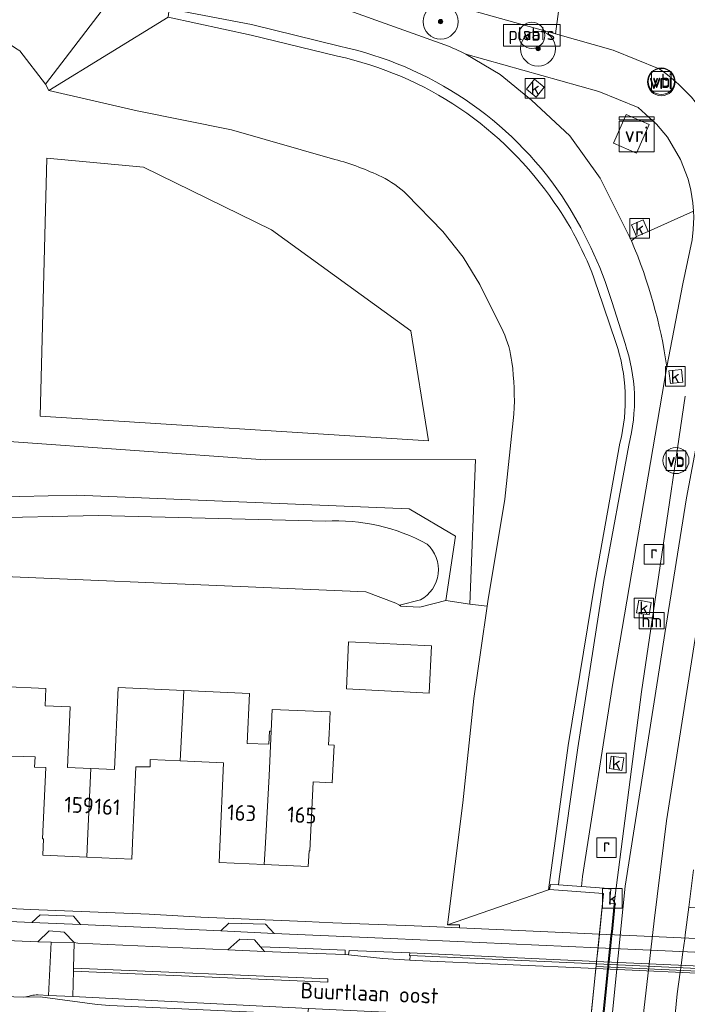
# Model space of a CAD drawing. Extents: x 168026 to 168874, y 448609 to 449769.
# Tile 31 of 39: x 168188 to 168265, y 449593 to 449706. Entities that reach past the tile are written whole.
import ezdxf
from ezdxf.enums import TextEntityAlignment as Align

# ---------------------------------------------------------------- set-up
doc = ezdxf.new("R2010")
doc.units = 0
doc.layers.get('0').update_dxf_attribs({"color": 252, "lineweight": 5})
for name, color, linetype, lineweight in [('B-WE-BV-GELEIDECONSTRUCTIE-G', 252, 'Continuous', 5), ('B-WE-GR-BEPLANTING_CULTUUR_BOSPLANTSOEN-GV', 252, 'Continuous', 5), ('B-WE-GR-BEPLANTING_CULTUUR_VASTE PLANTENVAK-GV', 252, 'Continuous', 5), ('B-WE-GR-BOOM-S', 252, 'Continuous', 5), ('B-WE-GW-TALUD_KRUIN-G', 252, 'Continuous', 5), ('B-WE-IE-TERREINAFSCHEIDING_KUNSTMATIG_HEKWERK-G', 252, 'IE-TERREINAFSCHEIDING-KUNSTMATIG', 5), ('B-WE-IE-TERREINAFSCHEIDING_KUNSTMATIG_MUUR-GV', 252, 'Continuous', 5), ('B-WE-KW-KUNSTWERK-GV', 252, 'Continuous', 5), ('B-WE-KW-KUNSTWERK_GELUIDSWERING_SCHERM-G', 252, 'Continuous', 5), ('B-WE-OG-TERREIN_CULTUURSCHEIDING-GV', 252, 'Continuous', 5), ('B-WE-OG-TERREIN_ERF-GV', 252, 'Continuous', 5), ('B-WE-OG-TOPOGRAFIE-T18', 7, 'Continuous', 5), ('B-WE-OG-TOPOGRAFIE_BEBOUWING-GV', 1, 'Continuous', 18), ('B-WE-OG-TOPOGRAFIE_BEBOUWING-T18', 7, 'Continuous', 5), ('B-WE-OG-WATER_SLOOT-GV', 252, 'Continuous', 5), ('B-WE-OG-WEG-GV', 252, 'Continuous', 5), ('B-WE-RI-GWA_KOLK-S', 252, 'Continuous', 5), ('B-WE-RI-GWA_RIOOLPUT-S', 252, 'Continuous', 5), ('B-WE-RI-HWA_GOOT_LIJNGOOT-G', 252, 'Continuous', 5), ('B-WE-VH-VERHARDING_ASFALT-GV', 252, 'Continuous', 5), ('B-WE-VH-VERHARDING_BEDRIJFSVLOERPLAAT-GV', 252, 'Continuous', 5), ('B-WE-VH-VERHARDING_BETONSTRAATSTEEN-GV', 252, 'Continuous', 5), ('B-WE-VH-VERHARDING_GESLOTEN-GV', 252, 'Continuous', 5), ('B-WE-VH-VERHARDING_OPEN-GV', 252, 'Continuous', 5), ('B-WE-VH-VERHARDING_TEGEL-GV', 252, 'Continuous', 5), ('B-WE-VW-HECTOMETRERING-S', 252, 'Continuous', 5), ('B-WE-VW-VERKEERSTEKEN_BORD-S', 252, 'Continuous', 5), ('B-WE-VW-VERKEERSTEKEN_DRAAGCONSTRUCTIE-S', 252, 'Continuous', 5), ('B-WE-VW-VRI-S', 252, 'Continuous', 5)]:
    doc.layers.add(name, color=color, linetype=linetype, lineweight=lineweight)
doc.styles.add('NLCS-ISO', font='NLCS-ISO.ttf')
doc.styles.add('NLCS-ISO-ANNOTATIEF-T18', font='NLCS-ISO.ttf', dxfattribs={"height": 1.8})
doc.linetypes.add('IE-TERREINAFSCHEIDING-KUNSTMATIG', pattern='A,4,[82,NLCS.SHX,S=0.75,R=90,X=0,Y=0],4,-2', length=10)

# ---------------------------------------------------------------- blocks, each defined once
blk = doc.blocks.new('SIE-WEG_VERKEERSBORD-SO')
at = {"color": 0, "linetype": 'ByBlock', "lineweight": 18}
blk.add_lwpolyline([(-1.125, -1.125), (1.125, -1.125), (1.125, 1.125), (-1.125, 1.125)], close=True, dxfattribs=at)
at = {"color": 0, "linetype": 'ByBlock', "lineweight": 18, "style": 'NLCS-ISO'}
blk.add_text('vb', height=1.5, dxfattribs=at).set_placement((0, 0), align=Align.MIDDLE_CENTER)
blk = doc.blocks.new('SIE-WEG_VERKEERSBORD_PLAATSNAAM-SO')
at = {"color": 0, "linetype": 'ByBlock', "lineweight": 18}
blk.add_lwpolyline([(-3.25, -1.25), (3.25, -1.25), (3.25, 1.25), (-3.25, 1.25)], close=True, dxfattribs=at)
at = {"color": 0, "linetype": 'ByBlock', "lineweight": 18, "style": 'NLCS-ISO'}
blk.add_text('plaats', height=1.5, dxfattribs=at).set_placement((0, 0.21), align=Align.MIDDLE_CENTER)
blk = doc.blocks.new('SKL-VRI_TERREINKAST-SO')
at = {"lineweight": 18}
for points in [[(-2, 2), (2, 2), (2, 1.68), (-2, 1.68)], [(-2, 1.52), (2, 1.52), (2, -2), (-2, -2)]]:
    blk.add_lwpolyline(points, close=True, dxfattribs=at)
at = {"lineweight": 18, "style": 'NLCS-ISO'}
blk.add_text('vri', height=1.8, dxfattribs=at).set_placement((0, 0), align=Align.MIDDLE_CENTER)
blk = doc.blocks.new('SIE-WEG_PAAL_HECTOMETERPAAL-SO')
at = {"color": 0, "linetype": 'ByBlock', "lineweight": 18}
blk.add_lwpolyline([(-1.44375, -0.94375), (1.44375, -0.94375), (1.44375, 0.94375), (-1.44375, 0.94375)], close=True, dxfattribs=at)
at = {"color": 0, "linetype": 'ByBlock', "lineweight": 18, "style": 'NLCS-ISO'}
blk.add_text('hm', height=1.5, dxfattribs=at).set_placement((0, 0), align=Align.MIDDLE_CENTER)
blk = doc.blocks.new('SIE-WEG_PAAL_VERKEERSBORD-SO')
at = {"color": 0, "linetype": 'ByBlock', "lineweight": 18}
blk.add_circle((0, 0), 1.5, dxfattribs=at)
at = {"color": 0, "linetype": 'ByBlock', "lineweight": 18, "style": 'NLCS-ISO'}
blk.add_text('vb', height=1.5, dxfattribs=at).set_placement((0, 0.13), align=Align.MIDDLE_CENTER)
blk = doc.blocks.new('SKL-VRI_PAAL-SO')
at = {"lineweight": 18}
blk.add_circle((0, 0), 1.59, dxfattribs=at)
at = {"lineweight": 18, "style": 'NLCS-ISO'}
blk.add_text('vri', height=1.8, dxfattribs=at).set_placement((-0.06, 0.08), align=Align.MIDDLE_CENTER)
blk = doc.blocks.new('SRI-PUT_INSPECTIEPUT_RIOOLPUT-SO')
at = {"color": 0, "linetype": 'ByBlock', "lineweight": 18}
blk.add_lwpolyline([(-1.12, -1.12), (1.12, -1.12), (1.12, 1.12), (-1.12, 1.12)], close=True, dxfattribs=at)
at = {"color": 0, "linetype": 'ByBlock', "lineweight": 18, "style": 'NLCS-ISO'}
blk.add_text('r', height=1.5, dxfattribs=at).set_placement((0, 0.28), align=Align.MIDDLE_CENTER)
blk = doc.blocks.new('SRI-KOLK-SO')
at = {"color": 0, "linetype": 'ByBlock', "lineweight": 18}
blk.add_lwpolyline([(-1.125, -1.125), (1.125, -1.125), (1.125, 1.125), (-1.125, 1.125)], close=True, dxfattribs=at)
at = {"color": 0, "linetype": 'ByBlock', "lineweight": 18, "style": 'NLCS-ISO'}
blk.add_text('k', height=1.5, dxfattribs=at).set_placement((0, 0), align=Align.MIDDLE_CENTER)
blk = doc.blocks.new('SGR-BOOM_01-SO')
at = {"linetype": 'ByBlock', "lineweight": 18}
h = blk.add_hatch(color=0, dxfattribs=at)
h.dxf.hatch_style = 1
edge = h.paths.add_edge_path()
edge.add_arc((0, 0), 0.25, 0, 360)
at = {"color": 0, "linetype": 'ByBlock', "lineweight": 18}
for radius in [2, 0.25]:
    blk.add_circle((0, 0), radius, dxfattribs=at)

msp = doc.modelspace()

# ---------------------------------------------------------------- linework, layer by layer
at = {"layer": 'B-WE-BV-GELEIDECONSTRUCTIE-G', "flags": 128}
msp.add_lwpolyline([(168250.473, 449549.806), (168252.605, 449569.32), (168254.192, 449583.758), (168254.296, 449584.758), (168254.595, 449587.646), (168254.639, 449588.075), (168254.856, 449590.167), (168254.889, 449590.479), (168254.92, 449590.78), (168254.943, 449591.002), (168255.569, 449597.05), (168255.59, 449597.243), (168255.62, 449597.536), (168255.653, 449597.858), (168255.805, 449599.318), (168255.965, 449600.871), (168256.009, 449601.294), (168256.34, 449604.489), (168256.409, 449605.15), (168259.472, 449628.733), (168261.444, 449642.151), (168264.454, 449662.573)], dxfattribs=at)
at = {"layer": 'B-WE-GR-BEPLANTING_CULTUUR_BOSPLANTSOEN-GV', "flags": 128}
msp.add_lwpolyline([(168233.039, 449670.04), (168217.109, 449681.602), (168202.463, 449688.797), (168191.415, 449689.824), (168190.644, 449660.276), (168235.095, 449657.45)], close=True, dxfattribs=at)
at = {"layer": 'B-WE-GR-BEPLANTING_CULTUUR_VASTE PLANTENVAK-GV', "flags": 128}
for points in [[(168194.511, 449600.044), (168193.392, 449601.254), (168191.655, 449601.377), (168190.386, 449600.148), (168191.897, 449600.079)], [(168212.102, 449599.226), (168216.308, 449599.036), (168215.868, 449599.554), (168215.177, 449600.369), (168213.501, 449600.441)], [(168232.928, 449598.877), (168226.016, 449599.136), (168225.927, 449598.646), (168229.86, 449598.232), (168232.94, 449598.045), (168232.97, 449598.58), (168232.92, 449598.582)]]:
    msp.add_lwpolyline(points, close=True, dxfattribs=at)
at = {"layer": 'B-WE-GR-BEPLANTING_CULTUUR_VASTE PLANTENVAK-GV'}
for points in [[(168189.6, 449593.981, -0.0037299), (168188.777, 449593.796)], [(168190.393, 449594.059, 0.0453308), (168189.6, 449593.981)]]:
    msp.add_lwpolyline(points, format="xyb", dxfattribs=at)
at = {"layer": 'B-WE-GR-BEPLANTING_CULTUUR_VASTE PLANTENVAK-GV', "flags": 128}
for points in [[(168188.777, 449593.796), (168190.618, 449593.838), (168197.166, 449592.97), (168198.598, 449592.845), (168220.801, 449591.816)], [(168220.801, 449591.816), (168221.256, 449591.788), (168221.286, 449592.017), (168221.351, 449592.516), (168194.38, 449593.866), (168191.578, 449594.003), (168190.393, 449594.059)]]:
    msp.add_lwpolyline(points, dxfattribs=at)
at = {"layer": 'B-WE-GW-TALUD_KRUIN-G', "flags": 128}
for points in [[(168205.409, 449706.921), (168214.822, 449705.111), (168224.895, 449702.634)], [(168224.647, 449701.497), (168214.793, 449703.89), (168205.282, 449705.962)], [(168256.52, 449668.731), (168254.459, 449674.789)], [(168256.108, 449673.306), (168257.569, 449668.614)], [(168248.824, 449606.078), (168251.072, 449622.605), (168254.142, 449641.4), (168256.987, 449657.215)], [(168257.988, 449656.96), (168255.161, 449641.477), (168252.166, 449622.347), (168250.032, 449607.329), (168249.941, 449606.642)]]:
    msp.add_lwpolyline(points, dxfattribs=at)
at = {"layer": 'B-WE-GW-TALUD_KRUIN-G'}
for points in [[(168224.895, 449702.634, -0.1927284), (168250.341, 449685.492)], [(168249.475, 449684.742, 0.1914459), (168224.647, 449701.497)], [(168250.341, 449685.492, -0.070206), (168256.108, 449673.306)], [(168254.459, 449674.789, 0.0749297), (168249.475, 449684.742)], [(168256.987, 449657.215, 0.1445831), (168256.52, 449668.731)], [(168257.569, 449668.614, -0.1475036), (168257.988, 449656.96)]]:
    msp.add_lwpolyline(points, format="xyb", dxfattribs=at)
at = {"layer": 'B-WE-IE-TERREINAFSCHEIDING_KUNSTMATIG_HEKWERK-G', "flags": 128}
for points in [[(168232.97, 449598.58), (168254.291, 449597.608)], [(168254.291, 449597.608), (168284.104, 449596.249)]]:
    msp.add_lwpolyline(points, dxfattribs=at)
at = {"layer": 'B-WE-IE-TERREINAFSCHEIDING_KUNSTMATIG_MUUR-GV', "flags": 128}
msp.add_lwpolyline([(168255.054, 449590.997), (168255.681, 449597.044), (168255.702, 449597.238), (168255.732, 449597.531), (168255.765, 449597.853), (168255.917, 449599.313), (168256.078, 449600.866), (168256.122, 449601.289), (168256.453, 449604.483), (168256.34, 449604.489), (168255.787, 449604.518), (168255.953, 449606.177), (168255.188, 449606.263), (168252.573, 449606.452), (168249.941, 449606.642), (168249.025, 449606.708), (168248.929, 449606.114), (168252.5, 449605.856), (168255.126, 449605.666), (168254.68, 449601.354), (168254.646, 449601.03), (168254.483, 449599.453), (168254.322, 449597.9), (168254.291, 449597.608), (168254.26, 449597.303), (168254.236, 449597.068), (168253.608, 449591.004)], dxfattribs=at)
at = {"layer": 'B-WE-KW-KUNSTWERK-GV', "flags": 128}
msp.add_lwpolyline([(168283.098, 449586.36), (168283.135, 449586.722), (168283.352, 449588.86), (168283.385, 449589.18), (168283.418, 449589.5), (168283.435, 449589.667), (168284.051, 449595.712), (168284.073, 449595.952), (168284.104, 449596.249), (168284.133, 449596.538), (168284.292, 449598.107), (168284.453, 449599.689), (168254.646, 449601.03), (168254.483, 449599.453), (168254.322, 449597.9), (168254.291, 449597.608), (168254.26, 449597.303), (168254.236, 449597.068), (168253.608, 449591.004), (168253.591, 449590.839), (168253.561, 449590.546), (168253.527, 449590.232), (168253.311, 449588.133), (168253.266, 449587.706)], close=True, dxfattribs=at)
at = {"layer": 'B-WE-KW-KUNSTWERK_GELUIDSWERING_SCHERM-G', "flags": 128}
msp.add_lwpolyline([(168250.49, 449583.682), (168252.845, 449583.636), (168255.126, 449605.666), (168248.929, 449606.114)], dxfattribs=at)
at = {"layer": 'B-WE-OG-TERREIN_CULTUURSCHEIDING-GV', "flags": 128}
for points in [[(168188.291, 449702.078), (168191.236, 449698.27), (168201.855, 449712.175), (168191.64, 449713.834), (168178.19, 449716.045), (168165.442, 449717.84), (168152.736, 449719.369), (168140.73, 449720.848), (168120.734, 449722.958), (168099.93, 449725.116), (168079.926, 449726.056), (168062.87, 449726.943), (168061.469, 449725.316), (168117.129, 449721.664), (168114.248, 449715.536), (168125.367, 449714.068), (168129.759, 449713.505), (168132.563, 449720.524), (168164.999, 449716.964), (168165.131, 449709.277), (168170.311, 449708.699)], [(168202.563, 449715.501), (168201.855, 449712.175), (168207.511, 449710.982), (168209.25, 449710.726), (168225.962, 449706.695), (168236.958, 449702.799)], [(168261.493, 449700.031), (168256.214, 449702.181), (168249.6, 449704.04), (168228.394, 449709.999), (168202.563, 449715.501)], [(168201.855, 449712.175), (168205.409, 449706.921), (168214.822, 449705.111), (168224.895, 449702.634)], [(168236.958, 449702.799), (168225.962, 449706.695), (168209.25, 449710.726), (168207.511, 449710.982), (168201.855, 449712.175)], [(168224.895, 449702.634), (168214.822, 449705.111), (168205.409, 449706.921), (168205.282, 449705.962), (168214.793, 449703.89), (168224.647, 449701.497)], [(168224.647, 449701.497), (168214.793, 449703.89), (168205.282, 449705.962), (168191.644, 449697.554), (168201.746, 449695.245), (168212.537, 449693.05), (168224.362, 449689.676)], [(168224.362, 449689.676), (168212.537, 449693.05), (168201.746, 449695.245), (168191.644, 449697.554), (168191.236, 449698.27), (168188.291, 449702.078)], [(168239.344, 449701.728), (168254.59, 449697.444), (168259.061, 449695.623), (168261.191, 449693.719), (168262.429, 449692.216), (168263.937, 449689.664), (168264.79, 449687.424)], [(168258.315, 449680.357), (168254.708, 449687.513), (168251.238, 449692.364), (168246.88, 449696.451), (168243.276, 449699.39), (168239.344, 449701.728)], [(168184.17, 449698.76), (168186.253, 449693.023), (168186.546, 449679.298), (168186.562, 449657.422), (168216.38, 449655.285), (168240.466, 449655.326), (168239.803, 449638.764), (168241.796, 449638.547), (168241.872, 449639.068), (168243.823, 449650.786), (168244.862, 449660.537)], [(168185.026, 449651.021), (168194.805, 449651.244), (168232.876, 449649.685), (168238.153, 449646.573), (168237.055, 449639.184), (168239.803, 449638.764), (168240.466, 449655.326), (168216.38, 449655.285), (168186.562, 449657.422), (168186.546, 449679.298), (168186.253, 449693.023), (168184.17, 449698.76)], [(168243.629, 449669.963), (168240.955, 449675.364), (168239.042, 449678.473), (168236.719, 449681.406), (168232.568, 449685.694)], [(168232.568, 449685.694), (168236.719, 449681.406), (168239.042, 449678.473), (168240.955, 449675.364), (168243.629, 449669.963)], [(168262.358, 449665.928), (168264.201, 449675.451), (168265.244, 449680.469), (168265.387, 449681.665), (168265.438, 449683.079), (168265.418, 449683.758), (168260.221, 449681.423)], [(168265.244, 449680.469), (168264.201, 449675.451), (168262.358, 449665.928), (168256.183, 449629.739), (168252.716, 449607.615), (168252.573, 449606.452), (168255.188, 449606.263), (168255.953, 449606.177), (168255.787, 449604.518), (168256.34, 449604.489), (168256.453, 449604.483), (168256.122, 449601.289), (168256.078, 449600.866), (168255.917, 449599.313), (168255.765, 449597.853), (168255.732, 449597.531), (168255.702, 449597.238), (168255.681, 449597.044), (168255.054, 449590.997)], [(168260.221, 449681.423), (168258.894, 449680.839), (168258.315, 449680.357)], [(168254.563, 449576.625), (168255.68, 449587.597), (168255.723, 449588.026), (168255.936, 449590.118), (168255.968, 449590.431), (168255.998, 449590.731), (168256.021, 449590.953), (168256.636, 449597.001), (168256.656, 449597.195), (168256.686, 449597.488), (168256.719, 449597.81), (168256.867, 449599.272), (168257.025, 449600.824), (168257.068, 449601.247), (168257.604, 449606.51), (168261.326, 449630.261), (168262.143, 449635.402), (168264.614, 449650.96), (168268.549, 449671.749), (168269.699, 449677.393), (168269.743, 449677.606)], [(168254.459, 449674.789), (168256.52, 449668.731)], [(168256.52, 449668.731), (168254.459, 449674.789)], [(168257.569, 449668.614), (168256.108, 449673.306)], [(168256.108, 449673.306), (168257.569, 449668.614)], [(168257.988, 449656.96), (168255.161, 449641.477), (168252.166, 449622.347), (168250.032, 449607.329), (168249.941, 449606.642), (168252.573, 449606.452), (168252.716, 449607.615), (168256.183, 449629.739), (168262.358, 449665.928)], [(168244.862, 449660.537), (168243.823, 449650.786), (168241.872, 449639.068), (168241.796, 449638.547), (168241.062, 449633.519), (168240.251, 449627.969), (168239.025, 449616.03), (168237.271, 449602.078), (168248.824, 449606.078), (168251.072, 449622.605), (168254.142, 449641.4), (168256.987, 449657.215)], [(168256.987, 449657.215), (168254.142, 449641.4), (168251.072, 449622.605), (168248.824, 449606.078), (168248.929, 449606.114), (168249.025, 449606.708), (168249.941, 449606.642), (168250.032, 449607.329), (168252.166, 449622.347), (168255.161, 449641.477), (168257.988, 449656.96)]]:
    msp.add_lwpolyline(points, dxfattribs=at)
for points in [[(168201.855, 449712.175), (168191.236, 449698.27), (168191.644, 449697.554), (168205.282, 449705.962), (168205.409, 449706.921)], [(168265.418, 449683.758), (168265.342, 449684.687), (168265.111, 449686.146), (168264.79, 449687.424), (168263.937, 449689.664), (168262.429, 449692.216), (168261.191, 449693.719), (168259.061, 449695.623), (168254.59, 449697.444), (168239.344, 449701.728), (168243.276, 449699.39), (168246.88, 449696.451), (168251.238, 449692.364), (168254.708, 449687.513), (168258.315, 449680.357), (168258.894, 449680.839), (168258.31, 449682.167), (168259.637, 449682.751), (168260.221, 449681.423)], [(168246.288, 449697.714), (168247.197, 449698.844), (168248.327, 449697.936), (168247.419, 449696.806)], [(168258.898, 449690.369), (168256.26, 449691.535), (168257.704, 449694.814), (168260.342, 449693.648)], [(168235.095, 449657.45), (168190.644, 449660.276), (168191.415, 449689.824), (168202.463, 449688.797), (168217.109, 449681.602), (168233.039, 449670.04)], [(168262.599, 449665.47), (168264.039, 449665.634), (168264.204, 449664.194), (168262.763, 449664.029)], [(168258.892, 449637.796), (168259.147, 449639.223), (168260.574, 449638.968), (168260.319, 449637.54)], [(168255.994, 449621.394), (168257.429, 449621.185), (168257.22, 449619.75), (168255.785, 449619.959)]]:
    msp.add_lwpolyline(points, close=True, dxfattribs=at)
at = {"layer": 'B-WE-OG-TERREIN_CULTUURSCHEIDING-GV'}
for points in [[(168184.287, 449704.535, -0.0317259), (168188.291, 449702.078)], [(168188.291, 449702.078, 0.0317259), (168184.287, 449704.535)], [(168250.341, 449685.492, 0.1927284), (168224.895, 449702.634)], [(168224.895, 449702.634, -0.1927284), (168250.341, 449685.492)], [(168236.958, 449702.799, -0.0205373), (168239.344, 449701.728)], [(168239.344, 449701.728, 0.0205373), (168236.958, 449702.799)], [(168224.647, 449701.497, -0.1914459), (168249.475, 449684.742)], [(168249.475, 449684.742, 0.1914459), (168224.647, 449701.497)], [(168270.326, 449680.772, 0.2738054), (168261.493, 449700.031)], [(168229.725, 449687.671, 0.0472004), (168224.362, 449689.676)], [(168224.362, 449689.676, -0.0472004), (168229.725, 449687.671)], [(168232.568, 449685.694, 0.0784263), (168229.725, 449687.671)], [(168229.725, 449687.671, -0.0784263), (168232.568, 449685.694)], [(168256.108, 449673.306, 0.070206), (168250.341, 449685.492)], [(168250.341, 449685.492, -0.070206), (168256.108, 449673.306)], [(168249.475, 449684.742, -0.0749297), (168254.459, 449674.789)], [(168254.459, 449674.789, 0.0749297), (168249.475, 449684.742)], [(168258.315, 449680.357, -0.063159), (168262.358, 449665.928)], [(168262.358, 449665.928, 0.063159), (168258.315, 449680.357)], [(168244.626, 449666.463, 0.0740167), (168243.629, 449669.963)], [(168243.629, 449669.963, -0.0740167), (168244.626, 449666.463)], [(168256.52, 449668.731, -0.1445831), (168256.987, 449657.215)], [(168256.987, 449657.215, 0.1445831), (168256.52, 449668.731)], [(168257.988, 449656.96, 0.1475036), (168257.569, 449668.614)], [(168257.569, 449668.614, -0.1475036), (168257.988, 449656.96)], [(168244.862, 449660.537, 0.0452199), (168244.626, 449666.463)], [(168244.626, 449666.463, -0.0452199), (168244.862, 449660.537)]]:
    msp.add_lwpolyline(points, format="xyb", dxfattribs=at)
at = {"layer": 'B-WE-OG-TERREIN_ERF-GV', "flags": 128}
for points in [[(168175.83, 449604.48), (168189.51, 449603.82), (168203.11, 449603.32), (168209.03, 449602.95), (168221, 449602.45), (168224.121, 449602.294), (168233.444, 449601.984), (168238.63, 449601.751), (168238.627, 449602.069), (168237.271, 449602.078), (168239.025, 449616.03), (168240.251, 449627.969), (168241.062, 449633.519), (168241.796, 449638.547), (168239.803, 449638.764), (168237.055, 449639.184), (168234.246, 449638.479), (168233.993, 449638.44), (168231.909, 449638.566), (168231.75, 449638.652), (168231.327, 449638.879), (168227.922, 449640.191), (168172.122, 449642.558)], [(168186.195, 449629.355), (168191.294, 449629.134), (168191.208, 449627.146), (168194.066, 449627.016), (168193.751, 449620.103), (168196.422, 449619.981), (168199.137, 449619.857), (168199.563, 449629.222), (168207.076, 449628.88), (168214.602, 449628.538), (168214.343, 449622.85), (168216.805, 449622.738), (168216.874, 449624.241), (168217.069, 449624.232), (168217.197, 449626.729), (168223.813, 449626.437), (168223.697, 449623.929), (168223.639, 449622.67), (168224.269, 449622.641), (168224.072, 449618.346), (168221.865, 449618.447), (168221.503, 449610.535), (168221.403, 449610.54), (168221.322, 449608.751), (168216.287, 449608.98), (168211.139, 449609.214), (168211.214, 449611.003), (168211.618, 449620.623), (168206.652, 449620.849), (168203.227, 449621.004), (168203.23, 449620.173), (168201.587, 449620.168), (168201.191, 449611.447), (168201.107, 449609.593), (168195.968, 449609.827), (168190.933, 449610.056), (168191.017, 449611.909), (168190.907, 449611.914), (168191.279, 449620.07), (168190.002, 449620.128), (168190.056, 449621.313), (168185.85, 449621.42)]]:
    msp.add_lwpolyline(points, dxfattribs=at)
msp.add_lwpolyline([(168235.417, 449634.013), (168235.153, 449628.608), (168225.693, 449629.07), (168225.941, 449634.45)], close=True, dxfattribs=at)
at = {"layer": 'B-WE-OG-TOPOGRAFIE_BEBOUWING-GV', "flags": 128}
for points in [[(168235.417, 449634.013), (168225.941, 449634.45), (168225.693, 449629.07), (168235.153, 449628.608)], [(168196.422, 449619.981), (168193.751, 449620.103), (168194.066, 449627.016), (168191.208, 449627.146), (168191.294, 449629.134), (168186.195, 449629.355), (168185.85, 449621.42), (168190.056, 449621.313), (168190.002, 449620.128), (168191.279, 449620.07), (168190.907, 449611.914), (168191.017, 449611.909), (168190.933, 449610.056), (168195.968, 449609.827), (168196.052, 449611.68)], [(168207.076, 449628.88), (168199.563, 449629.222), (168199.137, 449619.857), (168196.422, 449619.981), (168196.052, 449611.68), (168195.968, 449609.827), (168201.107, 449609.593), (168201.191, 449611.447), (168201.587, 449620.168), (168203.23, 449620.173), (168203.227, 449621.004), (168206.652, 449620.849)], [(168216.805, 449622.738), (168214.343, 449622.85), (168214.602, 449628.538), (168207.076, 449628.88), (168206.652, 449620.849), (168211.618, 449620.623), (168211.214, 449611.003), (168211.139, 449609.214), (168216.287, 449608.98), (168216.368, 449610.768), (168216.835, 449619.12), (168217.069, 449624.232), (168216.874, 449624.241)], [(168221.403, 449610.54), (168221.503, 449610.535), (168221.865, 449618.447), (168224.072, 449618.346), (168224.269, 449622.641), (168223.639, 449622.67), (168223.697, 449623.929), (168223.813, 449626.437), (168217.197, 449626.729), (168217.069, 449624.232), (168216.835, 449619.12), (168216.368, 449610.768), (168216.287, 449608.98), (168221.322, 449608.751)]]:
    msp.add_lwpolyline(points, close=True, dxfattribs=at)
at = {"layer": 'B-WE-OG-WATER_SLOOT-GV', "flags": 128}
for points in [[(168234.155, 449639.258), (168231.75, 449638.652), (168231.909, 449638.566), (168233.993, 449638.44), (168234.246, 449638.479), (168237.055, 449639.184), (168238.153, 449646.573), (168232.876, 449649.685), (168194.805, 449651.244), (168185.026, 449651.021)], [(168183.389, 449648.614), (168197.275, 449648.904), (168223.303, 449648.284)], [(168223.303, 449648.284), (168197.275, 449648.904), (168183.389, 449648.614)], [(168172.122, 449642.558), (168227.922, 449640.191), (168231.327, 449638.879), (168231.75, 449638.652), (168234.155, 449639.258)]]:
    msp.add_lwpolyline(points, dxfattribs=at)
at = {"layer": 'B-WE-OG-WATER_SLOOT-GV'}
for points in [[(168223.303, 449648.284, -0.1400774), (168234.934, 449645.643)], [(168234.934, 449645.643, 0.1400774), (168223.303, 449648.284)], [(168234.934, 449645.643, -0.5119092), (168234.155, 449639.258)], [(168234.155, 449639.258, 0.5119092), (168234.934, 449645.643)]]:
    msp.add_lwpolyline(points, format="xyb", dxfattribs=at)
at = {"layer": 'B-WE-OG-WEG-GV', "flags": 128}
msp.add_lwpolyline([(168237.271, 449602.078), (168238.627, 449602.069), (168238.63, 449601.751), (168254.646, 449601.03), (168254.68, 449601.354), (168255.126, 449605.666), (168252.5, 449605.856), (168248.929, 449606.114), (168248.824, 449606.078)], close=True, dxfattribs=at)
at = {"layer": 'B-WE-RI-HWA_GOOT_LIJNGOOT-G', "flags": 128}
msp.add_lwpolyline([(168282.667, 449596.016), (168254.26, 449597.303)], dxfattribs=at)
at = {"layer": 'B-WE-VH-VERHARDING_ASFALT-GV', "flags": 128}
for points in [[(168202.563, 449715.501), (168228.394, 449709.999), (168249.6, 449704.04), (168251.071, 449714.878), (168250.697, 449714.99), (168250.653, 449715.003), (168232.839, 449719.849)], [(168251.071, 449714.878), (168249.6, 449704.04), (168256.214, 449702.181), (168261.493, 449700.031)], [(168190.393, 449594.059), (168191.578, 449594.003), (168191.897, 449600.079), (168190.386, 449600.148), (168175.235, 449600.793), (168175.135, 449600.798), (168170.964, 449600.993), (168169.689, 449601.028)], [(168172.737, 449594.354), (168188.777, 449593.796)]]:
    msp.add_lwpolyline(points, dxfattribs=at)
at = {"layer": 'B-WE-VH-VERHARDING_ASFALT-GV'}
for points in [[(168261.493, 449700.031, -0.2738054), (168270.326, 449680.772)], [(168188.777, 449593.796, 0.0037299), (168189.6, 449593.981)], [(168189.6, 449593.981, -0.0453308), (168190.393, 449594.059)]]:
    msp.add_lwpolyline(points, format="xyb", dxfattribs=at)
at = {"layer": 'B-WE-VH-VERHARDING_ASFALT-GV', "flags": 128}
for points in [[(168194.511, 449600.044), (168191.897, 449600.079), (168191.578, 449594.003), (168194.38, 449593.866), (168194.457, 449596.76), (168194.441, 449597.131)], [(168194.945, 449599.967), (168194.511, 449600.044), (168194.441, 449597.131), (168223.565, 449595.908), (168223.549, 449595.535), (168194.457, 449596.76), (168194.38, 449593.866), (168221.351, 449592.516), (168226.91, 449592.239), (168232.634, 449591.954), (168234.599, 449591.856), (168253.608, 449591.004), (168254.236, 449597.068), (168233.545, 449598.008), (168232.94, 449598.045), (168229.86, 449598.232), (168225.927, 449598.646), (168225.539, 449598.687), (168225.504, 449598.691), (168219.099, 449598.931), (168216.308, 449599.036), (168212.102, 449599.226)], [(168194.441, 449597.131), (168194.457, 449596.76), (168223.549, 449595.535), (168223.565, 449595.908)], [(168283.435, 449589.667), (168284.051, 449595.712), (168254.236, 449597.068), (168253.608, 449591.004)]]:
    msp.add_lwpolyline(points, close=True, dxfattribs=at)
at = {"layer": 'B-WE-VH-VERHARDING_BEDRIJFSVLOERPLAAT-GV', "flags": 128}
msp.add_lwpolyline([(168219.099, 449598.931), (168225.504, 449598.691), (168225.539, 449598.687), (168225.54, 449599.19), (168219.118, 449599.431), (168215.868, 449599.554), (168216.308, 449599.036)], close=True, dxfattribs=at)
at = {"layer": 'B-WE-VH-VERHARDING_BETONSTRAATSTEEN-GV', "flags": 128}
for points in [[(168254.646, 449601.03), (168238.63, 449601.751), (168233.444, 449601.984), (168224.121, 449602.294), (168221, 449602.45), (168209.03, 449602.95), (168203.11, 449603.32), (168189.51, 449603.82), (168175.83, 449604.48), (168168.31, 449604.78), (168163.8, 449605), (168026.115, 449610.983)], [(168175.934, 449602.942), (168189.684, 449602.348), (168190.642, 449603.22), (168194.44, 449603.083), (168195.262, 449602.106), (168203.04, 449601.77), (168211.312, 449601.384), (168212.228, 449602.27), (168216.412, 449602.146), (168217.408, 449601.099), (168225.373, 449600.727), (168230.728, 449600.525), (168254.483, 449599.453), (168254.646, 449601.03)]]:
    msp.add_lwpolyline(points, dxfattribs=at)
at = {"layer": 'B-WE-VH-VERHARDING_GESLOTEN-GV', "flags": 128}
for points in [[(168259.02, 449586.309), (168260.904, 449602.534), (168262.321, 449613.995), (168265.599, 449634.831), (168265.999, 449637.375), (168271.555, 449668.179), (168273.275, 449676.653), (168269.699, 449677.393), (168268.549, 449671.749), (168264.614, 449650.96), (168262.143, 449635.402), (168261.326, 449630.261), (168257.604, 449606.51), (168257.068, 449601.247), (168257.025, 449600.824), (168256.867, 449599.272), (168256.719, 449597.81), (168256.686, 449597.488), (168256.656, 449597.195), (168256.636, 449597.001), (168256.021, 449590.953)], [(168276.099, 449672.46), (168276.808, 449675.922), (168273.275, 449676.653), (168271.555, 449668.179), (168265.999, 449637.375), (168265.599, 449634.831), (168262.321, 449613.995), (168260.904, 449602.534), (168259.02, 449586.309), (168257.65, 449570.584), (168256.49, 449555.077), (168255.886, 449543.7), (168255.56, 449533.949), (168259.143, 449533.746)], [(168261.601, 449573.666), (168262.566, 449584.359), (168262.859, 449587.273), (168262.902, 449587.701), (168263.113, 449589.79), (168263.145, 449590.109), (168263.175, 449590.409), (168263.197, 449590.627), (168263.555, 449594.186), (168263.888, 449596.672), (168263.914, 449596.866), (168263.954, 449597.16), (168263.997, 449597.481), (168264.194, 449598.952), (168264.401, 449600.497), (168264.458, 449600.918), (168264.883, 449604.091), (168265.397, 449608.366)], [(168267.739, 449590.421), (168268.331, 449596.47), (168268.35, 449596.665), (168268.378, 449596.961), (168268.41, 449597.282), (168268.555, 449598.762), (168268.705, 449600.306), (168268.747, 449600.727), (168269.058, 449603.914), (168268.858, 449603.922), (168265.083, 449604.083), (168264.883, 449604.091), (168264.458, 449600.918), (168264.401, 449600.497), (168264.194, 449598.952), (168263.997, 449597.481), (168263.954, 449597.16), (168263.914, 449596.866), (168263.888, 449596.672), (168263.555, 449594.186), (168263.197, 449590.627)]]:
    msp.add_lwpolyline(points, dxfattribs=at)
at = {"layer": 'B-WE-VH-VERHARDING_OPEN-GV', "flags": 128}
for points in [[(168246.288, 449697.714), (168247.419, 449696.806), (168248.327, 449697.936), (168247.197, 449698.844)], [(168258.898, 449690.369), (168260.342, 449693.648), (168257.704, 449694.814), (168256.26, 449691.535)], [(168258.894, 449680.839), (168260.221, 449681.423), (168259.637, 449682.751), (168258.31, 449682.167)], [(168262.599, 449665.47), (168262.763, 449664.029), (168264.204, 449664.194), (168264.039, 449665.634)], [(168258.892, 449637.796), (168260.319, 449637.54), (168260.574, 449638.968), (168259.147, 449639.223)], [(168255.994, 449621.394), (168255.785, 449619.959), (168257.22, 449619.75), (168257.429, 449621.185)]]:
    msp.add_lwpolyline(points, close=True, dxfattribs=at)
at = {"layer": 'B-WE-VH-VERHARDING_TEGEL-GV', "flags": 128}
for points in [[(168175.235, 449600.793), (168190.386, 449600.148), (168191.655, 449601.377), (168193.392, 449601.254), (168194.511, 449600.044), (168194.945, 449599.967), (168212.102, 449599.226), (168213.501, 449600.441), (168215.177, 449600.369), (168215.868, 449599.554), (168219.118, 449599.431), (168225.54, 449599.19), (168225.539, 449598.687), (168225.927, 449598.646), (168226.016, 449599.136), (168232.928, 449598.877), (168254.322, 449597.9), (168254.483, 449599.453), (168230.728, 449600.525), (168225.373, 449600.727), (168217.408, 449601.099), (168211.312, 449601.384), (168203.04, 449601.77), (168195.262, 449602.106), (168189.684, 449602.348), (168175.934, 449602.942)], [(168197.166, 449592.97), (168190.618, 449593.838), (168188.777, 449593.796), (168172.737, 449594.354), (168174.283, 449592.751)]]:
    msp.add_lwpolyline(points, dxfattribs=at)
for points in [[(168195.262, 449602.106), (168194.44, 449603.083), (168190.642, 449603.22), (168189.684, 449602.348)], [(168212.228, 449602.27), (168211.312, 449601.384), (168217.408, 449601.099), (168216.412, 449602.146)], [(168284.453, 449599.689), (168254.646, 449601.03), (168254.483, 449599.453), (168284.292, 449598.107)], [(168254.483, 449599.453), (168254.322, 449597.9), (168284.133, 449596.538), (168284.292, 449598.107)], [(168232.928, 449598.877), (168232.92, 449598.582), (168232.97, 449598.58), (168232.94, 449598.045), (168233.545, 449598.008), (168254.236, 449597.068), (168254.26, 449597.303), (168254.291, 449597.608), (168254.322, 449597.9)], [(168284.104, 449596.249), (168284.133, 449596.538), (168254.322, 449597.9), (168254.291, 449597.608), (168254.26, 449597.303), (168254.236, 449597.068), (168284.051, 449595.712), (168284.073, 449595.952)]]:
    msp.add_lwpolyline(points, close=True, dxfattribs=at)

# ---------------------------------------------------------------- block references
at = {"layer": 'B-WE-GR-BOOM-S'}
for p in [(168236.46, 449705.44), (168247.62, 449702.35)]:
    msp.add_blockref('SGR-BOOM_01-SO', p, dxfattribs=at)
at = {"layer": 'B-WE-RI-GWA_KOLK-S'}
for p in [(168247.283, 449697.801), (168259.233, 449681.785), (168263.325, 449664.832), (168259.723, 449638.349), (168256.574, 449620.581), (168256.132, 449605.115)]:
    msp.add_blockref('SRI-KOLK-SO', p, dxfattribs=at)
at = {"layer": 'B-WE-RI-GWA_RIOOLPUT-S'}
for p in [(168260.881, 449644.471), (168255.449, 449610.92)]:
    msp.add_blockref('SRI-PUT_INSPECTIEPUT_RIOOLPUT-SO', p, dxfattribs=at)
at = {"layer": 'B-WE-VW-HECTOMETRERING-S'}
msp.add_blockref('SIE-WEG_PAAL_HECTOMETERPAAL-SO', (168260.623, 449636.878), dxfattribs=at)
at = {"layer": 'B-WE-VW-VERKEERSTEKEN_BORD-S'}
for name, p in [('SIE-WEG_VERKEERSBORD_PLAATSNAAM-SO', (168246.904, 449703.863)), ('SIE-WEG_VERKEERSBORD-SO', (168261.724, 449698.589)), ('SIE-WEG_VERKEERSBORD-SO', (168263.39, 449655.212))]:
    msp.add_blockref(name, p, dxfattribs=at)
at = {"layer": 'B-WE-VW-VERKEERSTEKEN_DRAAGCONSTRUCTIE-S'}
for p in [(168246.904, 449703.863), (168261.724, 449698.589), (168263.39, 449655.212)]:
    msp.add_blockref('SIE-WEG_PAAL_VERKEERSBORD-SO', p, dxfattribs=at)
at = {"layer": 'B-WE-VW-VRI-S'}
for name, p in [('SKL-VRI_PAAL-SO', (168261.722, 449698.546)), ('SKL-VRI_TERREINKAST-SO', (168258.896, 449692.536))]:
    msp.add_blockref(name, p, dxfattribs=at)

# ---------------------------------------------------------------- texts
at = {"layer": 'B-WE-OG-TOPOGRAFIE-T18', "style": 'NLCS-ISO-ANNOTATIEF-T18'}
msp.add_text('Buurtlaan oost', height=1.8, rotation=357.6, dxfattribs=at).set_placement((168228.325, 449594.267), align=Align.MIDDLE)
at = {"layer": 'B-WE-OG-TOPOGRAFIE_BEBOUWING-T18', "style": 'NLCS-ISO-ANNOTATIEF-T18'}
for s, rotation, p in [('159', 357.4, (168195.088, 449615.783)), ('161', 357.4, (168198.339, 449615.58)), ('163', 357.4, (168213.699, 449614.894)), ('165', 356.8, (168220.591, 449614.64))]:
    msp.add_text(s, height=1.8, rotation=rotation, dxfattribs=at).set_placement(p, align=Align.MIDDLE)

doc.saveas('drawing.dxf')
